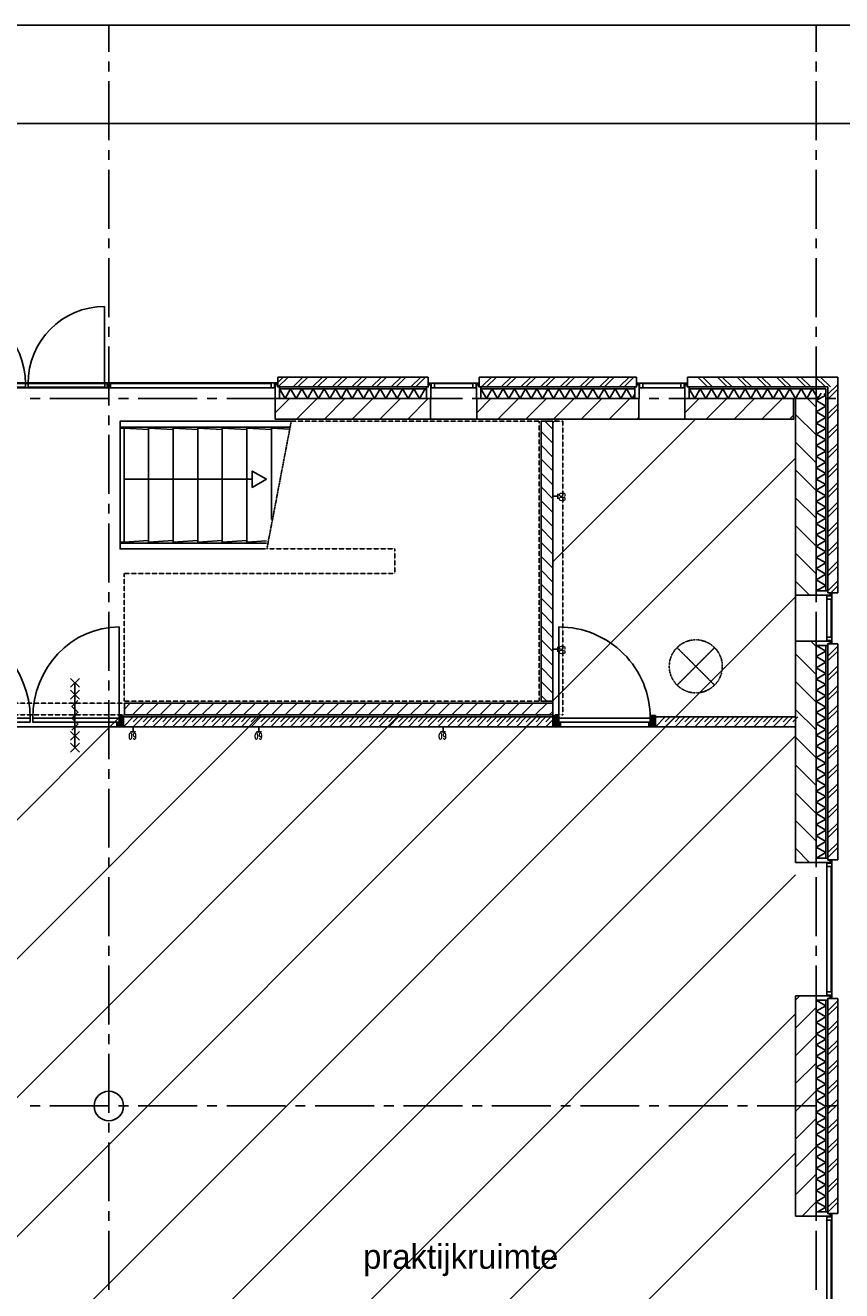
# Model space of a CAD drawing. Extents: x -66955 to 52345, y -20450 to 69550.
# Tile 93 of 94: x 27420 to 35730, y 56170 to 69050. Entities that reach past the tile are written whole.
import ezdxf
from ezdxf.enums import TextEntityAlignment as Align

# ---------------------------------------------------------------- set-up
doc = ezdxf.new("R2010")
doc.units = 0
doc.header["$MEASUREMENT"] = 0
for name, pattern in [('DASHDOT', [1, 0.5, -0.25, 0, -0.25]), ('DASHED', [0.75, 0.5, -0.25]), ('HIDDEN', [0.375, 0.25, -0.125])]:
    doc.linetypes.add(name, pattern=pattern)
for name, color, linetype in [('-01-', 7, 'CONTINUOUS'), ('-E2-', 7, 'CONTINUOUS'), ('BEGGR--11-', 7, 'CONTINUOUS'), ('BEGGR--21-', 7, 'CONTINUOUS'), ('BEGGR--22-', 7, 'CONTINUOUS'), ('BEGGR--23-', 7, 'CONTINUOUS'), ('BEGGR--24-', 7, 'CONTINUOUS'), ('BEGGR--28-', 7, 'CONTINUOUS'), ('BEGGR--31-', 7, 'CONTINUOUS'), ('BEGGR--32-', 7, 'CONTINUOUS'), ('BEGGR--34-', 7, 'CONTINUOUS'), ('BEGGR--E5-', 7, 'CONTINUOUS'), ('BEGGR--E6-', 7, 'CONTINUOUS'), ('STRAMIEN--E7-', 7, 'CONTINUOUS')]:
    doc.layers.add(name, color=color, linetype=linetype)
doc.styles.add('ROMANS', font='ROMANS', dxfattribs={"height": 0.2})
doc.styles.add('txt', font='TXT', dxfattribs={"height": 0.2})

# ---------------------------------------------------------------- blocks, each defined once
blk = doc.blocks.new('*O0')
at = {"layer": '-E2-', "color": 7, "linetype": 'CONTINUOUS'}
for points in [[(42000, -89500), (42000, 0), (-76800, 0), (-76800, -89500)], [(-75800, -1000), (41000, -1000), (41000, -79500), (-75800, -79500), (-75800, -1000)], [(41000, -1000), (-75800, -1000), (-75800, -79500), (41000, -79500)]]:
    blk.add_lwpolyline(points, close=True, dxfattribs=at)
blk = doc.blocks.new('A0100S')
at = {"layer": '-E2-', "color": 7, "linetype": 'CONTINUOUS'}
blk.add_blockref('*O0', (-42000, 89500), dxfattribs=at)
blk = doc.blocks.new('*O165')
at = {"layer": 'BEGGR--24-', "color": 7, "linetype": 'CONTINUOUS'}
blk.add_line((580.5, 0), (-725.01, 0), dxfattribs=at)
blk.add_lwpolyline([(725, 0), (580.5, 83.42), (580.5, -83.42)], close=True, dxfattribs=at)
blk = doc.blocks.new('*O166')
at = {"layer": 'BEGGR--31-', "color": 7, "linetype": 'CONTINUOUS'}
for points in [[(-92.5, -52.5), (-92.5, 25.5), (-87.5, 25.5), (-87.5, 3.5), (-42.5, 3.5), (-42.5, -30.5), (-87.5, -30.5), (-87.5, -52.5)], [(-83.5, 3.5), (-83.5, 8.5), (-53.5, 8.5), (-53.5, 3.5)], [(-53.5, 52.5), (-53.5, 33.5), (-75.5, 33.5), (-75.5, 8.5), (66.5, 8.5), (66.5, 52.5)]]:
    blk.add_lwpolyline(points, close=True, dxfattribs=at)
blk = doc.blocks.new('*O167')
at = {"layer": 'BEGGR--31-', "color": 7, "linetype": 'CONTINUOUS'}
for points in [[(-92.5, 52.5), (-92.5, -25.5), (-87.5, -25.5), (-87.5, -3.5), (-42.5, -3.5), (-42.5, 30.5), (-87.5, 30.5), (-87.5, 52.5)], [(-83.5, -3.5), (-83.5, -8.5), (-53.5, -8.5), (-53.5, -3.5)], [(-53.5, -52.5), (-53.5, -33.5), (-75.5, -33.5), (-75.5, -8.5), (66.5, -8.5), (66.5, -52.5)]]:
    blk.add_lwpolyline(points, close=True, dxfattribs=at)
blk = doc.blocks.new('MERKAF')
at = {"layer": 'BEGGR--31-', "color": 7, "linetype": 'CONTINUOUS'}
for points in [[(-34, 1339), (-39, 1339), (-39, 105), (-34, 105)], [(-34, 83), (11, 83), (11, 1361), (-34, 1361)]]:
    blk.add_lwpolyline(points, close=True, dxfattribs=at)
for name, p in [('*O166', (53.5, 1391.5)), ('*O167', (53.5, 52.5))]:
    blk.add_blockref(name, p, dxfattribs=at)
blk = doc.blocks.new('*O171')
at = {"layer": 'BEGGR--31-', "color": 7, "linetype": 'CONTINUOUS'}
for points in [[(-1737, 53.5), (-1718, 53.5), (-1718, 75.5), (-1693, 75.5), (-1693, -66.5), (-1737, -66.5)], [(-1632, 92.5), (-1710, 92.5), (-1710, 87.5), (-1688, 87.5), (-1688, 42.5), (-1654, 42.5), (-1654, 87.5), (-1632, 87.5)], [(-1688, 83.5), (-1693, 83.5), (-1693, 53.5), (-1688, 53.5)], [(-1654, 42.5), (-1654, 87.5), (-17, 87.5), (-17, 42.5)], [(-39, 87.5), (-39, 92.5), (-1632, 92.5), (-1632, 87.5)], [(39, 92.5), (-39, 92.5), (-39, 87.5), (-17, 87.5), (-17, 42.5), (17, 42.5), (17, 87.5), (39, 87.5)], [(17, 87.5), (17, 42.5), (1654, 42.5), (1654, 87.5)], [(1632, 87.5), (1632, 92.5), (39, 92.5), (39, 87.5)], [(1632, 92.5), (1710, 92.5), (1710, 87.5), (1688, 87.5), (1688, 42.5), (1654, 42.5), (1654, 87.5), (1632, 87.5)], [(1688, 83.5), (1693, 83.5), (1693, 53.5), (1688, 53.5)], [(1737, 53.5), (1718, 53.5), (1718, 75.5), (1693, 75.5), (1693, -66.5), (1737, -66.5)]]:
    blk.add_lwpolyline(points, close=True, dxfattribs=at)
blk = doc.blocks.new('MERKU')
at = {"layer": 'BEGGR--31-', "color": 7, "linetype": 'CONTINUOUS'}
blk.add_blockref('*O171', (1693, 66.5), dxfattribs=at)
blk = doc.blocks.new('*O170')
at = {"layer": 'BEGGR--31-', "color": 7, "linetype": 'CONTINUOUS'}
for points in [[(-1628, 482), (-1628, -303)], [(-43, 482), (-43, -303)]]:
    blk.add_lwpolyline(points, dxfattribs=at)
for points in [[(-1628, -303), (-848, -303), (-848, -340), (-1628, -340)], [(-822, -303), (-42, -303), (-42, -340), (-822, -340)]]:
    blk.add_lwpolyline(points, close=True, dxfattribs=at)
blk.add_ellipse((-1628, -303), major_axis=(0, 785), ratio=0.992726, start_param=4.712389, end_param=6.283185, dxfattribs=at)
at = {"layer": 'BEGGR--31-', "color": 7, "linetype": 'CONTINUOUS', "extrusion": (0, 0, -1)}
blk.add_ellipse((-43, -303), major_axis=(0, 785), ratio=0.992726, start_param=4.712389, end_param=6.283185, dxfattribs=at)
at = {"layer": 'BEGGR--31-', "color": 7, "linetype": 'CONTINUOUS'}
blk.add_blockref('MERKU', (-1693, -456), dxfattribs=at)
blk = doc.blocks.new('MERKTF')
at = {"layer": 'BEGGR--31-', "color": 7, "linetype": 'CONTINUOUS'}
blk.add_blockref('*O170', (-1718, 314.5), dxfattribs=at)
blk = doc.blocks.new('*O189')
at = {"layer": 'BEGGR--32-', "color": 7, "linetype": 'CONTINUOUS'}
for p, q in [((-41.5, 27.85), (-12.35, 57)), ((-41.5, 41.99), (-26.49, 57)), ((-41.5, 56.14), (-40.64, 57)), ((-41.5, 56.14), (8.5, 6.14)), ((-41.5, 41.99), (8.5, -8.01)), ((-41.5, 27.85), (-40.65, 27)), ((-41.5, -42.86), (8.5, 7.14)), ((-32.5, 22.71), (1.79, 57)), ((-32.5, 8.57), (2.5, 43.57)), ((-32.5, -5.57), (8.5, 35.43)), ((-32.5, -19.72), (8.5, 21.28)), ((-32.5, 18.85), (25.5, -39.15)), ((-32.5, 4.71), (25.5, -53.29)), ((-28.22, 57), (8.5, 20.28)), ((-14.08, 57), (8.5, 34.42)), ((0.06, 57), (2.5, 54.56)), ((-41.5, -57), (8.5, -7)), ((-41.5, -28.72), (-39.78, -27)), ((-41.5, -28.72), (-13.22, -57)), ((-41.5, -42.86), (-27.36, -57)), ((-32.5, -9.43), (15.07, -57)), ((-32.5, -23.57), (0.93, -57)), ((-27.36, -57), (19.64, -10)), ((-13.22, -57), (25.5, -18.28)), ((0.93, -57), (25.5, -32.43)), ((10.49, -10), (25.5, -25.01)), ((15.07, -57), (25.5, -46.57)), ((24.64, -10), (25.5, -10.86))]:
    blk.add_line(p, q, dxfattribs=at)
blk.add_lwpolyline([(-41.5, -57), (25.5, -57), (25.5, -10), (8.5, -10), (8.5, 41), (2.5, 41), (2.5, 57), (-41.5, 57), (-41.5, 27), (-32.5, 27), (-32.5, -27), (-41.5, -27)], close=True, dxfattribs=at)
blk.add_lwpolyline([(-41.5, -57), (25.5, -57), (25.5, -10), (8.5, -10), (8.5, 41), (2.5, 41), (2.5, 57), (-41.5, 57), (-41.5, 27), (-32.5, 27), (-32.5, -27), (-41.5, -27)], close=True, dxfattribs=at)
blk.add_point((-41.5, -57), dxfattribs=at)
at = {"layer": 'BEGGR--32-', "color": 7, "linetype": 'CONTINUOUS', "extrusion": (0, 0, -1), "style": 'txt'}
blk.add_text('67x114', height=10, rotation=270, dxfattribs=at).set_placement((8.5, 19))
blk = doc.blocks.new('*O190')
at = {"layer": 'BEGGR--32-', "color": 7, "linetype": 'CONTINUOUS'}
for p, q in [((32.5, 18.85), (-25.5, -39.15)), ((32.5, 4.71), (-25.5, -53.29)), ((28.22, 57), (-8.5, 20.28)), ((14.08, 57), (-8.5, 34.42)), ((41.5, 56.14), (-8.5, 6.14)), ((41.5, 41.99), (-8.5, -8.01)), ((32.5, -5.57), (-8.5, 35.43)), ((32.5, -19.72), (-8.5, 21.28)), ((41.5, -42.86), (-8.5, 7.14)), ((-0.06, 57), (-2.5, 54.56)), ((32.5, 8.57), (-2.5, 43.57)), ((32.5, 22.71), (-1.79, 57)), ((41.5, 27.85), (12.35, 57)), ((41.5, 41.99), (26.49, 57)), ((41.5, 56.14), (40.64, 57)), ((41.5, 27.85), (40.65, 27)), ((-10.49, -10), (-25.5, -25.01)), ((-24.64, -10), (-25.5, -10.86)), ((13.22, -57), (-25.5, -18.28)), ((-0.93, -57), (-25.5, -32.43)), ((-15.07, -57), (-25.5, -46.57)), ((27.36, -57), (-19.64, -10)), ((32.5, -9.43), (-15.07, -57)), ((41.5, -57), (-8.5, -7)), ((32.5, -23.57), (-0.93, -57)), ((41.5, -28.72), (13.22, -57)), ((41.5, -42.86), (27.36, -57)), ((41.5, -28.72), (39.78, -27))]:
    blk.add_line(p, q, dxfattribs=at)
blk.add_lwpolyline([(41.5, -57), (-25.5, -57), (-25.5, -10), (-8.5, -10), (-8.5, 41), (-2.5, 41), (-2.5, 57), (41.5, 57), (41.5, 27), (32.5, 27), (32.5, -27), (41.5, -27)], close=True, dxfattribs=at)
blk.add_lwpolyline([(41.5, -57), (-25.5, -57), (-25.5, -10), (-8.5, -10), (-8.5, 41), (-2.5, 41), (-2.5, 57), (41.5, 57), (41.5, 27), (32.5, 27), (32.5, -27), (41.5, -27)], close=True, dxfattribs=at)
blk.add_point((41.5, -57), dxfattribs=at)
at = {"layer": 'BEGGR--32-', "color": 7, "linetype": 'CONTINUOUS', "extrusion": (0, 0, -1), "style": 'txt'}
blk.add_text('67x114', height=10, rotation=270, dxfattribs=at).set_placement((-18.5, 19))
blk = doc.blocks.new('*O188')
at = {"layer": 'BEGGR--32-', "color": 7, "linetype": 'CONTINUOUS'}
blk.add_lwpolyline([(465, -422, 0.414214), (-465, 508), (-465, -422), (465, -422)], format="xyb", dxfattribs=at)
for points in [[(-465, -460), (465, -460), (465, -422), (-465, -422)], [(450, -508), (-450, -508), (-450, -462), (450, -462)]]:
    blk.add_lwpolyline(points, close=True, dxfattribs=at)
for name, p in [('*O189', (-476, -452)), ('*O190', (476, -452))]:
    blk.add_blockref(name, p, dxfattribs=at)
blk = doc.blocks.new('BI$AFS')
at = {"layer": 'BEGGR--32-', "color": 7, "linetype": 'CONTINUOUS'}
blk.add_blockref('*O188', (517, 508.5), dxfattribs=at)
blk = doc.blocks.new('*O200')
at = {"layer": 'BEGGR--31-', "color": 7, "linetype": 'CONTINUOUS'}
for points in [[(-276, -53.5), (-257, -53.5), (-257, -75.5), (-232, -75.5), (-232, 66.5), (-276, 66.5)], [(278, -53.5), (259, -53.5), (259, -75.5), (234, -75.5), (234, 66.5), (278, 66.5)], [(-171, -92.5), (-249, -92.5), (-249, -87.5), (-227, -87.5), (-227, -42.5), (-193, -42.5), (-193, -87.5), (-171, -87.5)], [(-227, -83.5), (-232, -83.5), (-232, -53.5), (-227, -53.5)], [(-193, -42.5), (-193, -87.5), (195, -87.5), (195, -42.5)], [(173, -87.5), (173, -92.5), (-171, -92.5), (-171, -87.5)], [(173, -92.5), (251, -92.5), (251, -87.5), (229, -87.5), (229, -42.5), (195, -42.5), (195, -87.5), (173, -87.5)], [(229, -83.5), (234, -83.5), (234, -53.5), (229, -53.5)]]:
    blk.add_lwpolyline(points, close=True, dxfattribs=at)
blk = doc.blocks.new('MERKGF')
at = {"layer": 'BEGGR--31-', "color": 7, "linetype": 'CONTINUOUS'}
blk.add_blockref('*O200', (276, 53.5), dxfattribs=at)
blk = doc.blocks.new('*O220')
at = {"layer": 'BEGGR--E6-', "color": 7, "linetype": 'CONTINUOUS'}
for p, q in [((45, 285), (-45, 375)), ((45, 375), (-45, 285)), ((0, -330), (0, 330)), ((45, 165), (-45, 255)), ((45, 255), (-45, 165)), ((45, -255), (-45, -165)), ((45, -165), (-45, -255)), ((45, -375), (-45, -285)), ((45, -285), (-45, -375))]:
    blk.add_line(p, q, dxfattribs=at)
blk.add_lwpolyline([(-30, -150), (30, -90), (-30.02, -30), (30, 30), (-30, 90), (30, 150)], dxfattribs=at)
blk = doc.blocks.new('*O222')
at = {"layer": 'BEGGR--32-', "color": 7, "linetype": 'CONTINUOUS'}
for p, q in [((24.5, 18.85), (-33.5, -39.15)), ((24.5, 4.71), (-33.5, -53.29)), ((20.22, 57), (-8.5, 28.28)), ((33.5, 56.14), (-8.5, 14.14)), ((33.5, 41.99), (-8.5, -0.01)), ((24.5, -5.57), (-8.5, 27.43)), ((24.5, -19.72), (-8.5, 13.28)), ((24.5, 8.57), (-7.93, 41)), ((6.08, 57), (-2.5, 48.42)), ((24.5, 22.71), (-2.5, 49.71)), ((33.5, 27.85), (4.35, 57)), ((33.5, 41.99), (18.49, 57)), ((33.5, 56.14), (32.64, 57)), ((33.5, 27.85), (32.65, 27)), ((-18.49, -10), (-33.5, -25.01)), ((-32.64, -10), (-33.5, -10.86)), ((5.22, -57), (-33.5, -18.28)), ((-8.93, -57), (-33.5, -32.43)), ((-23.07, -57), (-33.5, -46.57)), ((19.36, -57), (-27.64, -10)), ((24.5, -9.43), (-23.07, -57)), ((33.5, -57), (-13.5, -10)), ((24.5, -23.57), (-8.93, -57)), ((33.5, -42.86), (-8.5, -0.86)), ((33.5, -28.72), (5.22, -57)), ((33.5, -42.86), (19.36, -57)), ((33.5, -28.72), (31.78, -27))]:
    blk.add_line(p, q, dxfattribs=at)
blk.add_lwpolyline([(33.5, -57), (-33.5, -57), (-33.5, -10), (-8.5, -10), (-8.5, 41), (-2.5, 41), (-2.5, 57), (33.5, 57), (33.5, 27), (24.5, 27), (24.5, -27), (33.5, -27)], close=True, dxfattribs=at)
blk.add_lwpolyline([(33.5, -57), (-33.5, -57), (-33.5, -10), (-8.5, -10), (-8.5, 41), (-2.5, 41), (-2.5, 57), (33.5, 57), (33.5, 27), (24.5, 27), (24.5, -27), (33.5, -27)], close=True, dxfattribs=at)
blk.add_point((33.5, -57), dxfattribs=at)
at = {"layer": 'BEGGR--32-', "color": 7, "linetype": 'CONTINUOUS', "style": 'txt'}
blk.add_text('67x114', height=10, rotation=270, dxfattribs=at).set_placement((0.5, 19))
blk = doc.blocks.new('*O223')
at = {"layer": 'BEGGR--32-', "color": 7, "linetype": 'CONTINUOUS'}
for p, q in [((-33.5, 27.85), (-4.35, 57)), ((-33.5, 41.99), (-18.49, 57)), ((-33.5, 56.14), (-32.64, 57)), ((-33.5, 56.14), (8.5, 14.14)), ((-33.5, 41.99), (8.5, -0.01)), ((-33.5, 27.85), (-32.65, 27)), ((-24.5, 22.71), (2.5, 49.71)), ((-24.5, 8.57), (7.93, 41)), ((-24.5, -5.57), (8.5, 27.43)), ((-24.5, 18.85), (33.5, -39.15)), ((-24.5, -19.72), (8.5, 13.28)), ((-24.5, 4.71), (33.5, -53.29)), ((-20.22, 57), (8.5, 28.28)), ((-6.08, 57), (2.5, 48.42)), ((-33.5, -42.86), (8.5, -0.86)), ((-33.5, -57), (13.5, -10)), ((-33.5, -28.72), (-31.78, -27)), ((-33.5, -28.72), (-5.22, -57)), ((-33.5, -42.86), (-19.36, -57)), ((-24.5, -9.43), (23.07, -57)), ((-24.5, -23.57), (8.93, -57)), ((-19.36, -57), (27.64, -10)), ((-5.22, -57), (33.5, -18.28)), ((8.93, -57), (33.5, -32.43)), ((18.49, -10), (33.5, -25.01)), ((23.07, -57), (33.5, -46.57)), ((32.64, -10), (33.5, -10.86))]:
    blk.add_line(p, q, dxfattribs=at)
blk.add_lwpolyline([(-33.5, -57), (33.5, -57), (33.5, -10), (8.5, -10), (8.5, 41), (2.5, 41), (2.5, 57), (-33.5, 57), (-33.5, 27), (-24.5, 27), (-24.5, -27), (-33.5, -27)], close=True, dxfattribs=at)
blk.add_lwpolyline([(-33.5, -57), (33.5, -57), (33.5, -10), (8.5, -10), (8.5, 41), (2.5, 41), (2.5, 57), (-33.5, 57), (-33.5, 27), (-24.5, 27), (-24.5, -27), (-33.5, -27)], close=True, dxfattribs=at)
blk.add_point((-33.5, -57), dxfattribs=at)
at = {"layer": 'BEGGR--32-', "color": 7, "linetype": 'CONTINUOUS', "style": 'txt'}
blk.add_text('67x114', height=10, rotation=270, dxfattribs=at).set_placement((-10.5, 19))
blk = doc.blocks.new('*O221')
at = {"layer": 'BEGGR--32-', "color": 7, "linetype": 'CONTINUOUS'}
for points in [[(-893, 508), (-893, -422), (-13, -422)], [(893, 508), (893, -422), (13, -422)]]:
    blk.add_lwpolyline(points, dxfattribs=at)
for points in [[(-893, -460), (-13, -460), (-13, -422), (-893, -422)], [(893, -460), (13, -460), (13, -422), (893, -422)]]:
    blk.add_lwpolyline(points, close=True, dxfattribs=at)
blk.add_ellipse((-893, -422), major_axis=(0, 930), ratio=0.946237, start_param=4.712389, end_param=6.283185, dxfattribs=at)
at = {"layer": 'BEGGR--32-', "color": 7, "linetype": 'CONTINUOUS', "extrusion": (0, 0, -1)}
blk.add_ellipse((893, -422), major_axis=(0, 930), ratio=0.946233, start_param=4.712389, end_param=6.283185, dxfattribs=at)
at = {"layer": 'BEGGR--32-', "color": 7, "linetype": 'CONTINUOUS'}
for name, p in [('*O223', (-904, -452)), ('*O222', (904, -452))]:
    blk.add_blockref(name, p, dxfattribs=at)
blk = doc.blocks.new('BI$SF')
at = {"layer": 'BEGGR--32-', "color": 7, "linetype": 'CONTINUOUS'}
blk.add_blockref('*O221', (937, 394.5), dxfattribs=at)
blk = doc.blocks.new('*O298')
at = {"layer": 'BEGGR--23-', "color": 7, "linetype": 'HIDDEN'}
for p, q in [((-190.92, -190.92), (190.92, 190.92)), ((190.92, -190.92), (-190.92, 190.92))]:
    blk.add_line(p, q, dxfattribs=at)
at = {"layer": 'BEGGR--23-', "color": 7, "linetype": 'DASHDOT'}
blk.add_circle((0, 0), 270, dxfattribs=at)

msp = doc.modelspace()

# ---------------------------------------------------------------- linework, layer by layer
at = {"layer": 'BEGGR--11-', "color": 1, "linetype": 'CONTINUOUS'}
for p, q in [((32790, 65003.79), (32826.21, 65040)), ((32790, 63589.57), (34240.43, 65040)), ((32790, 62175.36), (35260, 64645.36)), ((21280, 49251.15), (35260, 63231.15)), ((21280, 54908), (28402, 62030)), ((21280, 53493.79), (29816.21, 62030)), ((21280, 52079.57), (31230.43, 62030)), ((21280, 50665.36), (32644.64, 62030)), ((21280, 47836.93), (35260, 61816.93)), ((21280, 46422.72), (35260, 60402.72)), ((21280, 45008.51), (35260, 58988.51)), ((21280, 43594.29), (35260, 57574.29))]:
    msp.add_line(p, q, dxfattribs=at)
at = {"layer": 'BEGGR--21-', "color": 7, "linetype": 'CONTINUOUS'}
for p, q in [((30045, 65470), (29990, 65415)), ((31520, 65470), (29990, 65470)), ((29990, 65470), (29990, 65370)), ((30095, 65470), (29995, 65370)), ((30245, 65470), (30145, 65370)), ((30295, 65470), (30195, 65370)), ((30445, 65470), (30345, 65370)), ((30495, 65470), (30395, 65370)), ((30645, 65470), (30545, 65370)), ((30695, 65470), (30595, 65370)), ((30845, 65470), (30745, 65370)), ((30895, 65470), (30795, 65370)), ((31045, 65470), (30945, 65370)), ((31095, 65470), (30995, 65370)), ((31245, 65470), (31145, 65370)), ((31295, 65470), (31195, 65370)), ((31445, 65470), (31345, 65370)), ((31495, 65470), (31395, 65370)), ((31520, 65470), (31520, 65370)), ((33640, 65470), (32040, 65470)), ((32040, 65470), (32040, 65370)), ((32165, 65470), (32065, 65370)), ((32215, 65470), (32115, 65370)), ((32365, 65470), (32265, 65370)), ((32415, 65470), (32315, 65370)), ((32565, 65470), (32465, 65370)), ((32615, 65470), (32515, 65370)), ((32765, 65470), (32665, 65370)), ((32815, 65470), (32715, 65370)), ((32965, 65470), (32865, 65370)), ((33015, 65470), (32915, 65370)), ((33165, 65470), (33065, 65370)), ((33215, 65470), (33115, 65370)), ((33365, 65470), (33265, 65370)), ((33415, 65470), (33315, 65370)), ((33565, 65470), (33465, 65370)), ((33615, 65470), (33515, 65370)), ((33640, 65470), (33640, 65370)), ((35690, 65470), (34160, 65470)), ((34160, 65370), (34160, 65470)), ((34365, 65370), (34265, 65470)), ((34415, 65370), (34315, 65470)), ((34565, 65370), (34465, 65470)), ((34615, 65370), (34515, 65470)), ((34765, 65370), (34665, 65470)), ((34815, 65370), (34715, 65470)), ((34965, 65370), (34865, 65470)), ((35015, 65370), (34915, 65470)), ((35165, 65370), (35065, 65470)), ((35215, 65370), (35115, 65470)), ((35365, 65370), (35265, 65470)), ((35415, 65370), (35315, 65470)), ((35565, 65370), (35465, 65470)), ((35615, 65370), (35515, 65470)), ((35690, 65470), (35690, 63275)), ((31520, 65370), (29990, 65370)), ((33640, 65370), (32040, 65370)), ((35590, 65370), (34160, 65370)), ((35690, 65395), (35590, 65295)), ((35590, 65370), (35590, 63275)), ((35690, 65345), (35590, 65245)), ((30108.16, 65250), (29965, 65106.84)), ((30391, 65250), (30181, 65040)), ((30673.84, 65250), (30463.84, 65040)), ((30956.69, 65250), (30746.69, 65040)), ((31239.53, 65250), (31029.53, 65040)), ((31522.37, 65250), (31312.37, 65040)), ((32158.16, 65250), (32015, 65106.84)), ((32441, 65250), (32231, 65040)), ((32723.84, 65250), (32513.84, 65040)), ((33006.69, 65250), (32796.69, 65040)), ((33289.53, 65250), (33079.53, 65040)), ((33572.37, 65250), (33362.37, 65040)), ((34278.16, 65250), (34135, 65106.84)), ((34561, 65250), (34351, 65040)), ((34843.84, 65250), (34633.84, 65040)), ((35126.69, 65250), (34916.69, 65040)), ((35383.06, 65250), (35470, 65163.06)), ((35690, 65195), (35590, 65095)), ((33665, 65059.79), (33645.21, 65040)), ((35240, 65080.47), (35199.53, 65040)), ((35260, 65090.21), (35470, 64880.21)), ((35690, 65145), (35590, 65045)), ((32790, 64796.81), (32670, 64916.81)), ((32790, 64938.23), (32708.23, 65020)), ((35690, 64995), (35590, 64895)), ((35690, 64945), (35590, 64845)), ((35260, 64807.37), (35470, 64597.37)), ((35690, 64795), (35590, 64695)), ((32790, 64655.38), (32670, 64775.38)), ((35690, 64745), (35590, 64645)), ((32790, 64513.96), (32670, 64633.96)), ((35690, 64595), (35590, 64495)), ((35690, 64545), (35590, 64445)), ((32790, 64372.54), (32670, 64492.54)), ((35260, 64524.53), (35470, 64314.53)), ((32790, 64231.12), (32670, 64351.12)), ((35690, 64395), (35590, 64295)), ((35690, 64345), (35590, 64245)), ((32790, 64089.7), (32670, 64209.7)), ((35260, 64241.69), (35470, 64031.69)), ((35690, 64195), (35590, 64095)), ((35690, 64145), (35590, 64045)), ((32790, 63948.28), (32670, 64068.28)), ((32790, 63806.86), (32670, 63926.86)), ((35260, 63958.84), (35470, 63748.84)), ((35690, 63995), (35590, 63895)), ((35690, 63945), (35590, 63845)), ((32790, 63665.43), (32670, 63785.43)), ((35690, 63795), (35590, 63695)), ((32790, 63524.01), (32670, 63644.01)), ((35260, 63676), (35470, 63466)), ((35690, 63745), (35590, 63645)), ((32790, 63382.59), (32670, 63502.59)), ((35690, 63595), (35590, 63495)), ((35690, 63545), (35590, 63445)), ((35260, 63393.16), (35403.16, 63250)), ((35690, 63395), (35590, 63295)), ((32790, 63241.17), (32670, 63361.17)), ((35690, 63275), (35590, 63275)), ((35690, 63345), (35620, 63275)), ((32790, 63099.75), (32670, 63219.75)), ((32790, 62958.33), (32670, 63078.33)), ((32790, 62816.91), (32670, 62936.91)), ((32790, 62675.49), (32670, 62795.49)), ((35415.9, 62780), (35470, 62725.9)), ((35590, 62755), (35590, 60555)), ((35690, 62755), (35590, 62755)), ((35690, 62730), (35590, 62630)), ((35690, 62755), (35690, 60555)), ((32790, 62534.06), (32670, 62654.06)), ((35260, 62653.06), (35470, 62443.06)), ((35690, 62680), (35590, 62580)), ((32790, 62392.64), (32670, 62512.64)), ((35690, 62530), (35590, 62430)), ((35690, 62480), (35590, 62380)), ((32790, 62251.22), (32670, 62371.22)), ((35260, 62370.21), (35470, 62160.21)), ((32729.8, 62170), (32670, 62229.8)), ((35690, 62330), (35590, 62230)), ((35690, 62280), (35590, 62180)), ((28429, 62090.2), (28488.8, 62150)), ((28510.22, 62030), (28630.22, 62150)), ((28651.64, 62030), (28771.64, 62150)), ((28793.06, 62030), (28913.06, 62150)), ((28934.49, 62030), (29054.49, 62150)), ((29075.91, 62030), (29195.91, 62150)), ((29217.33, 62030), (29337.33, 62150)), ((29358.75, 62030), (29478.75, 62150)), ((29500.17, 62030), (29620.17, 62150)), ((29641.59, 62030), (29761.59, 62150)), ((29783.01, 62030), (29903.01, 62150)), ((29924.43, 62030), (30044.43, 62150)), ((30065.86, 62030), (30185.86, 62150)), ((30207.28, 62030), (30327.28, 62150)), ((30348.7, 62030), (30468.7, 62150)), ((30490.12, 62030), (30610.12, 62150)), ((30631.54, 62030), (30751.54, 62150)), ((30772.96, 62030), (30892.96, 62150)), ((30914.38, 62030), (31034.38, 62150)), ((31055.81, 62030), (31175.81, 62150)), ((31197.23, 62030), (31317.23, 62150)), ((31338.65, 62030), (31458.65, 62150)), ((31480.07, 62030), (31600.07, 62150)), ((31621.49, 62030), (31741.49, 62150)), ((31762.91, 62030), (31882.91, 62150)), ((31904.33, 62030), (32024.33, 62150)), ((32045.76, 62030), (32165.76, 62150)), ((32187.18, 62030), (32307.18, 62150)), ((32328.6, 62030), (32448.6, 62150)), ((32470.02, 62030), (32590.02, 62150)), ((32611.44, 62030), (32731.44, 62150)), ((35260, 62087.37), (35470, 61877.37)), ((35690, 62130), (35590, 62030)), ((32752.86, 62030), (32790, 62067.14)), ((35690, 62080), (35590, 61980)), ((35690, 61930), (35590, 61830)), ((35690, 61880), (35590, 61780)), ((35260, 61804.53), (35470, 61594.53)), ((35690, 61730), (35590, 61630)), ((35690, 61680), (35590, 61580)), ((35260, 61521.69), (35470, 61311.69)), ((35690, 61530), (35590, 61430)), ((35690, 61480), (35590, 61380)), ((35690, 61330), (35590, 61230)), ((35260, 61238.84), (35470, 61028.84)), ((35690, 61280), (35590, 61180)), ((35690, 61130), (35590, 61030)), ((35690, 61080), (35590, 60980)), ((35260, 60956), (35470, 60746)), ((35690, 60930), (35590, 60830)), ((35690, 60880), (35590, 60780)), ((35260, 60673.16), (35403.16, 60530)), ((35690, 60730), (35590, 60630)), ((35690, 60680), (35590, 60580)), ((35690, 60555), (35590, 60555)), ((35304.1, 59170), (35260, 59125.9)), ((35590, 59145), (35590, 56955)), ((35690, 59145), (35590, 59145)), ((35690, 59120), (35590, 59020)), ((35690, 59145), (35690, 56955)), ((35470, 59053.06), (35260, 58843.06)), ((35690, 59070), (35590, 58970)), ((35690, 58920), (35590, 58820)), ((35690, 58870), (35590, 58770)), ((35470, 58770.21), (35260, 58560.21)), ((35690, 58720), (35590, 58620)), ((35690, 58670), (35590, 58570)), ((35470, 58487.37), (35260, 58277.37)), ((35690, 58520), (35590, 58420)), ((35690, 58470), (35590, 58370)), ((35690, 58320), (35590, 58220)), ((35690, 58270), (35590, 58170)), ((35470, 58204.53), (35260, 57994.53)), ((35690, 58120), (35590, 58020)), ((35690, 58070), (35590, 57970)), ((35470, 57921.69), (35260, 57711.69)), ((35690, 57920), (35590, 57820)), ((35690, 57870), (35590, 57770)), ((35690, 57720), (35590, 57620)), ((35470, 57638.84), (35260, 57428.84)), ((35690, 57670), (35590, 57570)), ((35690, 57520), (35590, 57420)), ((35690, 57470), (35590, 57370)), ((35470, 57356), (35260, 57146)), ((35690, 57320), (35590, 57220)), ((35690, 57270), (35590, 57170)), ((35470, 57073.16), (35326.84, 56930)), ((35690, 57120), (35590, 57020)), ((35690, 57070), (35590, 56970)), ((35690, 56955), (35590, 56955))]:
    msp.add_line(p, q, dxfattribs=at)
for points in [[(29965, 65250), (31545, 65250), (31545, 65040), (29965, 65040)], [(32015, 65250), (33665, 65250), (33665, 65040), (32015, 65040)], [(34135, 65250), (35240, 65250), (35240, 65040), (34135, 65040)], [(35260, 63250), (35260, 65250), (35470, 65250), (35470, 63250)], [(32790, 62170), (32670, 62170), (32670, 65020), (32790, 65020)], [(35260, 60530), (35260, 62780), (35470, 62780), (35470, 60530)], [(28429, 62030), (28429, 62150), (32790, 62150), (32790, 62030)], [(35470, 56930), (35470, 59170), (35260, 59170), (35260, 56930)]]:
    msp.add_lwpolyline(points, close=True, dxfattribs=at)
at = {"layer": 'BEGGR--22-', "color": 7, "linetype": 'CONTINUOUS'}
for p, q in [((30007, 65350), (31503, 65350)), ((30007, 65350), (30007, 65250)), ((31503, 65350), (31503, 65250)), ((32057, 65350), (33623, 65350)), ((32057, 65350), (32057, 65250)), ((33623, 65350), (33623, 65250)), ((34177, 65350), (35570, 65350)), ((34177, 65350), (34177, 65250)), ((35570, 63292), (35570, 65350)), ((30007, 65250), (31503, 65250)), ((32057, 65250), (33623, 65250)), ((34177, 65250), (35470, 65250)), ((35470, 63292), (35470, 65250)), ((31545, 65040), (32015, 65040)), ((33665, 65040), (34135, 65040)), ((35260, 62743), (35260, 63250)), ((35470, 63292), (35570, 63292)), ((35470, 60572), (35470, 62738)), ((35470, 62738), (35570, 62738)), ((35570, 60572), (35570, 62738)), ((28519, 62010), (28419, 61910)), ((28419, 62010), (32800, 62010)), ((28419, 61910), (28419, 62010)), ((28569, 62010), (28519, 61960)), ((28619, 62010), (28519, 61910)), ((28669, 62010), (28619, 61960)), ((28719, 62010), (28619, 61910)), ((28769, 62010), (28719, 61960)), ((28819, 62010), (28719, 61910)), ((28869, 62010), (28819, 61960)), ((28919, 62010), (28819, 61910)), ((28969, 62010), (28919, 61960)), ((29019, 62010), (28919, 61910)), ((29069, 62010), (29019, 61960)), ((29119, 62010), (29019, 61910)), ((29169, 62010), (29119, 61960)), ((29219, 62010), (29119, 61910)), ((29269, 62010), (29219, 61960)), ((29319, 62010), (29219, 61910)), ((29369, 62010), (29319, 61960)), ((29419, 62010), (29319, 61910)), ((29469, 62010), (29419, 61960)), ((29519, 62010), (29419, 61910)), ((29569, 62010), (29519, 61960)), ((29619, 62010), (29519, 61910)), ((29669, 62010), (29619, 61960)), ((29719, 62010), (29619, 61910)), ((29769, 62010), (29719, 61960)), ((29819, 62010), (29719, 61910)), ((29869, 62010), (29819, 61960)), ((29919, 62010), (29819, 61910)), ((29969, 62010), (29919, 61960)), ((30019, 62010), (29919, 61910)), ((30069, 62010), (30019, 61960)), ((30119, 62010), (30019, 61910)), ((30169, 62010), (30119, 61960)), ((30219, 62010), (30119, 61910)), ((30269, 62010), (30219, 61960)), ((30319, 62010), (30219, 61910)), ((30369, 62010), (30319, 61960)), ((30419, 62010), (30319, 61910)), ((30469, 62010), (30419, 61960)), ((30519, 62010), (30419, 61910)), ((30569, 62010), (30519, 61960)), ((30619, 62010), (30519, 61910)), ((30669, 62010), (30619, 61960)), ((30719, 62010), (30619, 61910)), ((30769, 62010), (30719, 61960)), ((30819, 62010), (30719, 61910)), ((30869, 62010), (30819, 61960)), ((30919, 62010), (30819, 61910)), ((30969, 62010), (30919, 61960)), ((31019, 62010), (30919, 61910)), ((31069, 62010), (31019, 61960)), ((31119, 62010), (31019, 61910)), ((31169, 62010), (31119, 61960)), ((31219, 62010), (31119, 61910)), ((31269, 62010), (31219, 61960)), ((31319, 62010), (31219, 61910)), ((31369, 62010), (31319, 61960)), ((31419, 62010), (31319, 61910)), ((31469, 62010), (31419, 61960)), ((31519, 62010), (31419, 61910)), ((31569, 62010), (31519, 61960)), ((31619, 62010), (31519, 61910)), ((31669, 62010), (31619, 61960)), ((31719, 62010), (31619, 61910)), ((31769, 62010), (31719, 61960)), ((31819, 62010), (31719, 61910)), ((31869, 62010), (31819, 61960)), ((31919, 62010), (31819, 61910)), ((31969, 62010), (31919, 61960)), ((32019, 62010), (31919, 61910)), ((32069, 62010), (32019, 61960)), ((32119, 62010), (32019, 61910)), ((32169, 62010), (32119, 61960)), ((32219, 62010), (32119, 61910)), ((32269, 62010), (32219, 61960)), ((32319, 62010), (32219, 61910)), ((32369, 62010), (32319, 61960)), ((32419, 62010), (32319, 61910)), ((32469, 62010), (32419, 61960)), ((32519, 62010), (32419, 61910)), ((32569, 62010), (32519, 61960)), ((32619, 62010), (32519, 61910)), ((32669, 62010), (32619, 61960)), ((32719, 62010), (32619, 61910)), ((32769, 62010), (32719, 61960)), ((32800, 61991), (32719, 61910)), ((32800, 61910), (32800, 62010)), ((33934, 62010), (33834, 61910)), ((33834, 62010), (35260, 62010)), ((33834, 61910), (33834, 62010)), ((33984, 62010), (33934, 61960)), ((34034, 62010), (33934, 61910)), ((34084, 62010), (34034, 61960)), ((34134, 62010), (34034, 61910)), ((34184, 62010), (34134, 61960)), ((34234, 62010), (34134, 61910)), ((34284, 62010), (34234, 61960)), ((34334, 62010), (34234, 61910)), ((34384, 62010), (34334, 61960)), ((34434, 62010), (34334, 61910)), ((34484, 62010), (34434, 61960)), ((34534, 62010), (34434, 61910)), ((34584, 62010), (34534, 61960)), ((34634, 62010), (34534, 61910)), ((34684, 62010), (34634, 61960)), ((34734, 62010), (34634, 61910)), ((34784, 62010), (34734, 61960)), ((34834, 62010), (34734, 61910)), ((34884, 62010), (34834, 61960)), ((34934, 62010), (34834, 61910)), ((34984, 62010), (34934, 61960)), ((35034, 62010), (34934, 61910)), ((35084, 62010), (35034, 61960)), ((35134, 62010), (35034, 61910)), ((35184, 62010), (35134, 61960)), ((35234, 62010), (35134, 61910)), ((35284, 62010), (35234, 61960)), ((35260, 61910), (35260, 62010)), ((28419, 61910), (32800, 61910)), ((33834, 61910), (35260, 61910)), ((35470, 60572), (35570, 60572)), ((35470, 59128), (35470, 56972)), ((35470, 59128), (35570, 59128)), ((35570, 59128), (35570, 56972)), ((35470, 56972), (35570, 56972))]:
    msp.add_line(p, q, dxfattribs=at)
for points in [[(30007, 65350), (30064, 65250), (30121, 65350)], [(30121, 65350), (30178, 65250), (30235, 65350)], [(30235, 65350), (30292, 65250), (30349, 65350)], [(30349, 65350), (30406, 65250), (30463, 65350)], [(30463, 65350), (30520, 65250), (30577, 65350)], [(30577, 65350), (30634, 65250), (30691, 65350)], [(30691, 65350), (30748, 65250), (30805, 65350)], [(30805, 65350), (30862, 65250), (30919, 65350)], [(30919, 65350), (30976, 65250), (31033, 65350)], [(31033, 65350), (31090, 65250), (31147, 65350)], [(31147, 65350), (31204, 65250), (31261, 65350)], [(31261, 65350), (31318, 65250), (31375, 65350)], [(31375, 65350), (31432, 65250), (31489, 65350)], [(32057, 65350), (32114, 65250), (32171, 65350)], [(32171, 65350), (32228, 65250), (32285, 65350)], [(32285, 65350), (32342, 65250), (32399, 65350)], [(32399, 65350), (32456, 65250), (32513, 65350)], [(32513, 65350), (32570, 65250), (32627, 65350)], [(32627, 65350), (32684, 65250), (32741, 65350)], [(32741, 65350), (32798, 65250), (32855, 65350)], [(32855, 65350), (32912, 65250), (32969, 65350)], [(32969, 65350), (33026, 65250), (33083, 65350)], [(33083, 65350), (33140, 65250), (33197, 65350)], [(33197, 65350), (33254, 65250), (33311, 65350)], [(33311, 65350), (33368, 65250), (33425, 65350)], [(33425, 65350), (33482, 65250), (33539, 65350)], [(33539, 65350), (33596, 65250), (33623, 65297)], [(34177, 65350), (34234, 65250), (34291, 65350)], [(34291, 65350), (34348, 65250), (34405, 65350)], [(34405, 65350), (34462, 65250), (34519, 65350)], [(34519, 65350), (34576, 65250), (34633, 65350)], [(34633, 65350), (34690, 65250), (34747, 65350)], [(34747, 65350), (34804, 65250), (34861, 65350)], [(34861, 65350), (34918, 65250), (34975, 65350)], [(34975, 65350), (35032, 65250), (35089, 65350)], [(35089, 65350), (35146, 65250), (35203, 65350)], [(35203, 65350), (35260, 65250), (35317, 65350)], [(35317, 65350), (35374, 65250), (35431, 65350)], [(35431, 65350), (35488, 65250), (35520, 65306)], [(35470, 65230), (35570, 65287), (35547, 65300)], [(35470, 65116), (35570, 65173), (35470, 65230)], [(35470, 65002), (35570, 65059), (35470, 65116)], [(35470, 64888), (35570, 64945), (35470, 65002)], [(35470, 64774), (35570, 64831), (35470, 64888)], [(35470, 64660), (35570, 64717), (35470, 64774)], [(35470, 64546), (35570, 64603), (35470, 64660)], [(35470, 64432), (35570, 64489), (35470, 64546)], [(35470, 64318), (35570, 64375), (35470, 64432)], [(35470, 64204), (35570, 64261), (35470, 64318)], [(35470, 64090), (35570, 64147), (35470, 64204)], [(35470, 63976), (35570, 64033), (35470, 64090)], [(35470, 63862), (35570, 63919), (35470, 63976)], [(35470, 63748), (35570, 63805), (35470, 63862)], [(35470, 63634), (35570, 63691), (35470, 63748)], [(35470, 63520), (35570, 63577), (35470, 63634)], [(35470, 63406), (35570, 63463), (35470, 63520)], [(35470, 63292), (35570, 63349), (35470, 63406)], [(35470, 62624), (35570, 62681), (35470, 62738)], [(35470, 62510), (35570, 62567), (35470, 62624)], [(35470, 62396), (35570, 62453), (35470, 62510)], [(35470, 62282), (35570, 62339), (35470, 62396)], [(35470, 62168), (35570, 62225), (35470, 62282)], [(35470, 62054), (35570, 62111), (35470, 62168)], [(35470, 61940), (35570, 61997), (35470, 62054)], [(35470, 61826), (35570, 61883), (35470, 61940)], [(35470, 61712), (35570, 61769), (35470, 61826)], [(35470, 61598), (35570, 61655), (35470, 61712)], [(35470, 61484), (35570, 61541), (35470, 61598)], [(35470, 61370), (35570, 61427), (35470, 61484)], [(35470, 61256), (35570, 61313), (35470, 61370)], [(35470, 61142), (35570, 61199), (35470, 61256)], [(35470, 61028), (35570, 61085), (35470, 61142)], [(35470, 60914), (35570, 60971), (35470, 61028)], [(35470, 60800), (35570, 60857), (35470, 60914)], [(35470, 60686), (35570, 60743), (35470, 60800)], [(35470, 60572), (35570, 60629), (35470, 60686)], [(35470, 59128), (35570, 59071), (35470, 59014)], [(35470, 59014), (35570, 58957), (35470, 58900)], [(35470, 58900), (35570, 58843), (35470, 58786)], [(35470, 58786), (35570, 58729), (35470, 58672)], [(35470, 58672), (35570, 58615), (35470, 58558)], [(35470, 58558), (35570, 58501), (35470, 58444)], [(35470, 58444), (35570, 58387), (35470, 58330)], [(35470, 58330), (35570, 58273), (35470, 58216)], [(35470, 58216), (35570, 58159), (35470, 58102)], [(35470, 58102), (35570, 58045), (35470, 57988)], [(35470, 57988), (35570, 57931), (35470, 57874)], [(35470, 57874), (35570, 57817), (35470, 57760)], [(35470, 57760), (35570, 57703), (35470, 57646)], [(35470, 57646), (35570, 57589), (35470, 57532)], [(35470, 57532), (35570, 57475), (35470, 57418)], [(35470, 57418), (35570, 57361), (35470, 57304)], [(35470, 57304), (35570, 57247), (35470, 57190)], [(35470, 57190), (35570, 57133), (35470, 57076)], [(35470, 57076), (35570, 57019), (35488, 56972)]]:
    msp.add_lwpolyline(points, dxfattribs=at)
at = {"layer": 'BEGGR--22-', "color": 7, "linetype": 'HIDDEN'}
msp.add_lwpolyline([(26415, 62030), (28429, 62030), (28429, 62150), (26415, 62150)], close=True, dxfattribs=at)
at = {"layer": 'BEGGR--24-', "color": 7, "linetype": 'HIDDEN'}
for p, q in [((29878.84, 63720), (30127.14, 65020.01)), ((30124.25, 65020), (30126.85, 65020)), ((29864.34, 63720), (29860.42, 63720))]:
    msp.add_line(p, q, dxfattribs=at)
msp.add_lwpolyline([(29878.84, 63720), (31180, 63720), (31180, 63470), (28425, 63470), (28425, 62170), (32650, 62170), (32650, 65020), (30127.14, 65020.01)], dxfattribs=at)
at = {"layer": 'BEGGR--24-', "color": 7, "linetype": 'CONTINUOUS'}
for points in [[(28675, 64935), (28675, 63805), (28425, 63790), (28425, 64950.02)], [(28925, 64935), (28925, 63805), (28675, 63790), (28675, 64950.02)], [(29175, 64935), (29175, 63805), (28925, 63790), (28925, 64950.02)], [(29425, 64935), (29425, 63805), (29175, 63790), (29175, 64950.02)], [(29675, 64935), (29675, 63805), (29425, 63790), (29425, 64950.02)]]:
    msp.add_lwpolyline(points, close=True, dxfattribs=at)
for points in [[(29875.88, 63802.05), (29675, 63790), (29675, 64950.02), (29925, 64935), (29925, 64062.71)], [(29925, 64020.41), (29925, 64950.02), (30110.47, 64938.88)]]:
    msp.add_lwpolyline(points, dxfattribs=at)
at = {"layer": 'BEGGR--28-', "color": 5, "linetype": 'HIDDEN'}
msp.add_lwpolyline([(32790, 62030), (32890, 62030), (32890, 65020), (32790, 65020)], close=True, dxfattribs=at)
at = {"layer": 'BEGGR--28-', "color": 7, "linetype": 'CONTINUOUS'}
msp.add_circle((28270, 58050), 150, dxfattribs=at)
at = {"layer": 'BEGGR--34-', "color": 7, "linetype": 'CONTINUOUS'}
for points in [[(30124.25, 65020), (28385, 65020), (28385, 63720), (29860.42, 63720)], [(30114.73, 64960), (28385, 64960), (28385, 65020), (30126.85, 65020)], [(29864.34, 63720), (28385, 63720), (28385, 63779.98), (29876.45, 63779.98)]]:
    msp.add_lwpolyline(points, dxfattribs=at)
msp.add_lwpolyline([(28425, 63790), (28385, 63789.98), (28385, 64950.02), (28425, 64950.02)], close=True, dxfattribs=at)
at = {"layer": 'BEGGR--E5-', "color": 1, "linetype": 'CONTINUOUS'}
for p, q in [((32840, 64281.27), (32840, 64231.27)), ((32790, 64256.27), (32840, 64256.27)), ((32790, 62698.31), (32840, 62698.31)), ((32840, 62723.31), (32840, 62673.31)), ((28542.25, 61860), (28492.25, 61860)), ((28517.25, 61910), (28517.25, 61860)), ((29823.67, 61860), (29773.67, 61860)), ((29798.67, 61910), (29798.67, 61860)), ((31697.2, 61860), (31647.2, 61860)), ((31672.2, 61910), (31672.2, 61860))]:
    msp.add_line(p, q, dxfattribs=at)
at = {"layer": 'BEGGR--E5-', "color": 1, "linetype": 'DASHED'}
msp.add_lwpolyline([(26415, 64980), (26415, 61910), (32790, 61910), (32790, 64980)], dxfattribs=at)
at = {"layer": 'STRAMIEN--E7-', "color": 1, "linetype": 'CONTINUOUS'}
for p, q in [((28270, 68780), (28270, 69050)), ((35470, 68780), (35470, 69050)), ((28270, 68580), (28270, 68680)), ((35470, 68580), (35470, 68680)), ((28270, 68180), (28270, 68480)), ((35470, 68180), (35470, 68480)), ((28270, 67880), (28270, 68180)), ((35470, 67880), (35470, 68180)), ((28270, 67680), (28270, 67780)), ((35470, 67680), (35470, 67780)), ((28270, 67280), (28270, 67580)), ((35470, 67280), (35470, 67580)), ((28270, 66980), (28270, 67280)), ((35470, 66980), (35470, 67280)), ((28270, 66780), (28270, 66880)), ((35470, 66780), (35470, 66880)), ((28270, 66380), (28270, 66680)), ((35470, 66380), (35470, 66680)), ((28270, 66080), (28270, 66380)), ((35470, 66080), (35470, 66380)), ((28270, 65880), (28270, 65980)), ((35470, 65880), (35470, 65980)), ((28270, 65480), (28270, 65780)), ((35470, 65480), (35470, 65780)), ((28270, 65180), (28270, 65480)), ((35470, 65180), (35470, 65480)), ((27570, 65250), (27470, 65250)), ((27970, 65250), (27670, 65250)), ((28270, 65250), (27970, 65250)), ((28470, 65250), (28370, 65250)), ((28870, 65250), (28570, 65250)), ((29170, 65250), (28870, 65250)), ((29370, 65250), (29270, 65250)), ((29770, 65250), (29470, 65250)), ((30070, 65250), (29770, 65250)), ((30270, 65250), (30170, 65250)), ((30670, 65250), (30370, 65250)), ((30970, 65250), (30670, 65250)), ((31170, 65250), (31070, 65250)), ((31570, 65250), (31270, 65250)), ((31870, 65250), (31570, 65250)), ((32070, 65250), (31970, 65250)), ((32470, 65250), (32170, 65250)), ((32770, 65250), (32470, 65250)), ((32970, 65250), (32870, 65250)), ((33370, 65250), (33070, 65250)), ((33670, 65250), (33370, 65250)), ((33870, 65250), (33770, 65250)), ((34270, 65250), (33970, 65250)), ((34570, 65250), (34270, 65250)), ((34770, 65250), (34670, 65250)), ((35170, 65250), (34870, 65250)), ((35470, 65250), (35170, 65250)), ((35670, 65250), (35570, 65250)), ((28270, 64980), (28270, 65080)), ((35470, 64980), (35470, 65080)), ((28270, 64580), (28270, 64880)), ((35470, 64580), (35470, 64880)), ((28270, 64280), (28270, 64580)), ((35470, 64280), (35470, 64580)), ((28270, 64080), (28270, 64180)), ((35470, 64080), (35470, 64180)), ((28270, 63680), (28270, 63980)), ((35470, 63680), (35470, 63980)), ((28270, 63380), (28270, 63680)), ((35470, 63380), (35470, 63680)), ((28270, 63180), (28270, 63280)), ((35470, 63180), (35470, 63280)), ((28270, 62780), (28270, 63080)), ((35470, 62780), (35470, 63080)), ((28270, 62480), (28270, 62780)), ((35470, 62480), (35470, 62780)), ((28270, 62280), (28270, 62380)), ((35470, 62280), (35470, 62380)), ((28270, 61880), (28270, 62180)), ((35470, 61880), (35470, 62180)), ((28270, 61580), (28270, 61880)), ((35470, 61580), (35470, 61880)), ((28270, 61380), (28270, 61480)), ((35470, 61380), (35470, 61480)), ((28270, 60980), (28270, 61280)), ((35470, 60980), (35470, 61280)), ((28270, 60680), (28270, 60980)), ((35470, 60680), (35470, 60980)), ((28270, 60480), (28270, 60580)), ((35470, 60480), (35470, 60580)), ((28270, 60080), (28270, 60380)), ((35470, 60080), (35470, 60380)), ((28270, 59780), (28270, 60080)), ((35470, 59780), (35470, 60080)), ((28270, 59580), (28270, 59680)), ((35470, 59580), (35470, 59680)), ((28270, 59180), (28270, 59480)), ((35470, 59180), (35470, 59480)), ((28270, 58880), (28270, 59180)), ((35470, 58880), (35470, 59180)), ((28270, 58680), (28270, 58780)), ((35470, 58680), (35470, 58780)), ((28270, 58280), (28270, 58580)), ((35470, 58280), (35470, 58580)), ((28270, 57980), (28270, 58280)), ((35470, 57980), (35470, 58280)), ((27570, 58050), (27470, 58050)), ((27970, 58050), (27670, 58050)), ((28270, 58050), (27970, 58050)), ((28470, 58050), (28370, 58050)), ((28870, 58050), (28570, 58050)), ((29170, 58050), (28870, 58050)), ((29370, 58050), (29270, 58050)), ((29770, 58050), (29470, 58050)), ((30070, 58050), (29770, 58050)), ((30270, 58050), (30170, 58050)), ((30670, 58050), (30370, 58050)), ((30970, 58050), (30670, 58050)), ((31170, 58050), (31070, 58050)), ((31570, 58050), (31270, 58050)), ((31870, 58050), (31570, 58050)), ((32070, 58050), (31970, 58050)), ((32470, 58050), (32170, 58050)), ((32770, 58050), (32470, 58050)), ((32970, 58050), (32870, 58050)), ((33370, 58050), (33070, 58050)), ((33670, 58050), (33370, 58050)), ((33870, 58050), (33770, 58050)), ((34270, 58050), (33970, 58050)), ((34570, 58050), (34270, 58050)), ((34770, 58050), (34670, 58050)), ((35170, 58050), (34870, 58050)), ((35470, 58050), (35170, 58050)), ((35670, 58050), (35570, 58050)), ((28270, 57780), (28270, 57880)), ((35470, 57780), (35470, 57880)), ((28270, 57380), (28270, 57680)), ((35470, 57380), (35470, 57680)), ((28270, 57080), (28270, 57380)), ((35470, 57080), (35470, 57380)), ((28270, 56880), (28270, 56980)), ((35470, 56880), (35470, 56980)), ((28270, 56480), (28270, 56780)), ((35470, 56480), (35470, 56780)), ((28270, 56180), (28270, 56480)), ((35470, 56180), (35470, 56480))]:
    msp.add_line(p, q, dxfattribs=at)

# ---------------------------------------------------------------- block references
at = {"layer": '-E2-', "color": 7, "linetype": 'CONTINUOUS'}
msp.add_blockref('A0100S', (52345, -20450), dxfattribs=at)
at = {"layer": 'BEGGR--23-', "color": 7, "linetype": 'DASHDOT'}
msp.add_blockref('*O298', (34245, 62525), dxfattribs=at)
at = {"layer": 'BEGGR--24-', "color": 7, "linetype": 'CONTINUOUS'}
msp.add_blockref('*O165', (29150.01, 64430), dxfattribs=at)
at = {"layer": 'BEGGR--31-', "color": 7, "linetype": 'CONTINUOUS'}
msp.add_blockref('MERKTF', (29988, 65392), dxfattribs=at)
at = {"layer": 'BEGGR--31-', "color": 7, "linetype": 'CONTINUOUS', "yscale": -1}
for p in [(31503, 65370), (33623, 65370)]:
    msp.add_blockref('MERKGF', p, dxfattribs=at)
for name, p, rotation in [('MERKGF', (35590, 63292), 270), ('MERKAF', (35590, 59128), 180)]:
    msp.add_blockref(name, p, dxfattribs=dict(at, rotation=rotation))
at = {"layer": 'BEGGR--31-', "color": 7, "linetype": 'CONTINUOUS', "rotation": 180}
msp.add_blockref('MERKAF', (35590, 56972), dxfattribs=at)
at = {"layer": 'BEGGR--32-', "color": 7, "linetype": 'CONTINUOUS'}
for name, p in [('BI$SF', (26545, 62024)), ('BI$AFS', (32800, 61910))]:
    msp.add_blockref(name, p, dxfattribs=at)
at = {"layer": 'BEGGR--E6-', "color": 7, "linetype": 'CONTINUOUS'}
msp.add_blockref('*O220', (27925, 62027), dxfattribs=at)

# ---------------------------------------------------------------- texts
at = {"layer": '-01-', "color": 7, "linetype": 'CONTINUOUS', "style": 'txt'}
msp.add_text('praktijkruimte', height=250, dxfattribs=at).set_placement((31852, 56487), align=Align.MIDDLE)
at = {"layer": 'BEGGR--E5-', "color": 1, "linetype": 'CONTINUOUS', "style": 'ROMANS', "width": 0.8}
for rotation, p in [(270, (32885.34, 64251.12)), (270, (32885.34, 62693.16)), (180, (28512.1, 61814.66)), (180, (29793.52, 61814.66)), (180, (31667.04, 61814.66))]:
    msp.add_text('60', height=62.5, rotation=rotation, dxfattribs=at).set_placement(p, align=Align.MIDDLE)

doc.saveas('drawing.dxf')
